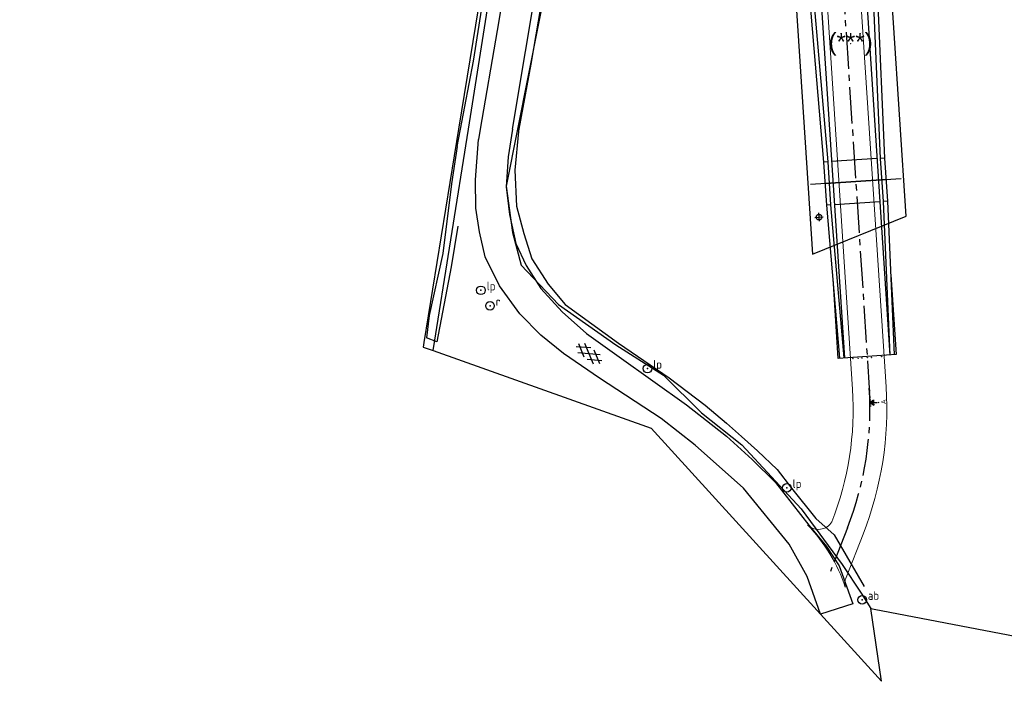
# Model space of a CAD drawing. Header units: metres. Extents: x 104634 to 105300, y 501387 to 501886.
# Tile 2 of 16: x 104854 to 104957, y 501442 to 501511. Entities that reach past the tile are written whole.
import ezdxf
from ezdxf.enums import TextEntityAlignment as Align

# ---------------------------------------------------------------- set-up
doc = ezdxf.new("R2010")
doc.units = ezdxf.units.M
doc.header["$LTSCALE"] = 0.2
doc.linetypes.add('CENTER', pattern=[28.575, 19.05, -3.175, 3.175, -3.175])
doc.linetypes.add('HIDDEN', pattern=[4.7625, 3.175, -1.5875])
for name, color, linetype in [('_ontwerp fietstunnel', 231, 'Continuous'), ('BETON18', 251, 'Continuous'), ('BETON25', 251, 'Continuous'), ('DOORSNEDELIJN', 251, 'CENTER'), ('G01_D', 252, 'Continuous'), ('G04_D', 252, 'Continuous'), ('GPNIETPLOTTEN', 7, 'Continuous'), ('HARTLIJN', 251, 'CENTER'), ('HATCH', 251, 'Continuous'), ('Q21_T', 252, 'Continuous'), ('Q28_T', 252, 'Continuous'), ('Q30_T', 252, 'Continuous'), ('S01', 252, 'Continuous'), ('STAALHIDDEN', 251, 'HIDDEN'), ('T03_F', 252, 'Continuous'), ('T04_F', 252, 'HAAG'), ('T07_F', 252, 'Continuous'), ('T09_T', 252, 'Continuous'), ('V00_F', 252, 'Continuous'), ('W02_D', 252, 'Continuous')]:
    doc.layers.add(name, color=color, linetype=linetype)
doc.layers.add('REST _grens plangebied (Tekenen)', color=2, linetype='Continuous', lineweight=0, true_color=0xffff00)
doc.layers.add('REST plangebied (Tekenen)', color=7, linetype='Continuous', lineweight=0, true_color=0xd2e1a5)
doc.layers.add('REST plangebied (Vlakken)', color=7, linetype='Continuous', true_color=0x010101)
doc.layers.add('vh-nw-randverharding', color=251, linetype='Continuous', lineweight=20)
doc.styles.add('Arial', font='ARIAL.TTF')
doc.styles.add('ISO', font='ISO.shx')
doc.styles.add('ISOCP', font='isocp.shx', dxfattribs={"width": 1.2})
doc.linetypes.add('HAAG', pattern='A,4,-1,[5,TOPOCAD.SHX,S=0.35,R=0,X=-0.35,Y=-0.35],-1', length=6)
doc.linetypes.add('PLANGRENS', pattern='A,5,[65,svbp2008.shx,S=0.2,R=0,X=0,Y=0],5', length=10)

# ---------------------------------------------------------------- blocks, each defined once
blk = doc.blocks.new('X')
at = {"layer": 'GPNIETPLOTTEN', "color": 0, "linetype": 'ByBlock', "lineweight": -2}
blk.add_point((0, 0), dxfattribs=at)
blk = doc.blocks.new('dsn')
blk.add_hatch(color=256).paths.add_polyline_path([(12.5, -3.5), (18.7, -3.5), (15.6, 0)])
for p, q in [((0, 0), (20, 0)), ((15.6, 0), (12.5, -3.5)), ((18.7, -3.5), (15.6, 0)), ((12.5, -3.5), (18.7, -3.5)), ((15.6, -3.5), (15.6, -10))]:
    blk.add_line(p, q)
at = {"ltscale": 20, "style": 'ISOCP'}
blk.add_attdef('VERWIJZING', text='', height=1.8, dxfattribs=at).set_placement((9, -1.9), align=Align.MIDDLE_CENTER)
at = {"style": 'ISOCP'}
blk.add_attdef('DOORSNEDE', text='', height=5, dxfattribs=at).set_placement((15.6, -13.7), align=Align.MIDDLE_CENTER)
blk = doc.blocks.new('ontwerp fietstunnel')
at = {"layer": 'BETON18'}
for p, q in [((104943.58, 501496.92), (104938.83, 501496.61)), ((104944.52, 501494.74), (104938.18, 501494.32)), ((104944.52, 501494.72), (104938.18, 501494.3)), ((104943.87, 501492.43), (104939.12, 501492.12))]:
    blk.add_line(p, q, dxfattribs=at)
at = {"layer": 'BETON25'}
for p, q in [((104940.8, 501539.47), (104944.91, 501476.46)), ((104936.16, 501537.43), (104940.16, 501476.15)), ((104938.03, 501496.56), (104936.51, 501514.19)), ((104938.47, 501496.59), (104936.94, 501514.22)), ((104943.94, 501496.94), (104943.16, 501514.63)), ((104944.38, 501496.97), (104943.59, 501514.66)), ((104944.38, 501496.97), (104943.94, 501496.94)), ((104944.23, 501492.45), (104943.94, 501496.94)), ((104944.67, 501492.48), (104944.38, 501496.97)), ((104938.47, 501496.59), (104938.03, 501496.56)), ((104938.32, 501492.07), (104938.03, 501496.56)), ((104938.76, 501492.09), (104938.47, 501496.59)), ((104938.76, 501492.09), (104938.32, 501492.07)), ((104939.7, 501476.12), (104938.32, 501492.07)), ((104940.14, 501476.15), (104938.76, 501492.09)), ((104944.67, 501492.48), (104944.23, 501492.45)), ((104944.94, 501476.46), (104944.23, 501492.45)), ((104945.38, 501476.49), (104944.67, 501492.48))]:
    blk.add_line(p, q, dxfattribs=at)
blk.add_lwpolyline([(104945.01, 501484.81), (104945.55, 501476.5), (104939.53, 501476.11), (104938.98, 501484.42)], dxfattribs=at)
at = {"layer": 'HARTLIJN'}
blk.add_line((104946.06, 501494.83), (104936.64, 501494.21), dxfattribs=at)
blk.add_lwpolyline([(104925.83, 501622.94, -0.347572), (104933.52, 501614.42), (104934.38, 501601.33), (104942.75, 501473.01, -0.110458), (104940.48, 501458.45), (104938.7, 501453.91)], format="xyb", dxfattribs=at)
at = {"layer": 'HATCH'}
for p, q in [((104937.07, 501490.79), (104937.95, 501490.85)), ((104937.48, 501491.26), (104937.54, 501490.39))]:
    blk.add_line(p, q, dxfattribs=at)
blk.add_circle((104937.51, 501490.82), 0.288, dxfattribs=at)
at = {"layer": 'STAALHIDDEN'}
for centre in [(104941.59, 501476.12), (104942, 501476.15), (104942.55, 501476.18), (104942.98, 501476.21), (104944.04, 501476.28), (104941.05, 501476.09)]:
    blk.add_circle(centre, 0.0125, dxfattribs=at)
at = {"layer": 'vh-nw-randverharding'}
for points in [[(104940.19, 501539.2), (104944.5, 501473.13, -0.110458), (104942.11, 501457.81), (104940.33, 501453.27, 0.152471), (104940.26, 501452.28, 0.152471)], [(104936.78, 501537.7), (104941.01, 501472.9, -0.110458), (104938.85, 501459.09, -0.491543), (104936.33, 501458.76, -0.491543)]]:
    blk.add_lwpolyline(points, format="xyb", dxfattribs=at)
blk.add_arc((104924, 501446.85), 17.14, 18.4453, 44.0289, dxfattribs=at)
at = {"layer": 'DOORSNEDELIJN'}
ref = blk.add_blockref('dsn', (104942.75, 501473.03), dxfattribs=dict(at, xscale=-0.09999999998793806, yscale=0.09999999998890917, zscale=0.09999999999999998, rotation=93.73611517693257))
ref.add_attrib('DOORSNEDE', 'A', dxfattribs={"layer": '0', "height": 0.5, "rotation": 93.7361, "style": 'ISOCP'}).set_placement((104944.22, 501471.58), align=Align.MIDDLE_CENTER)
blk = doc.blocks.new('RONDJE', base_point=(5, 0))
at = {"color": 0}
blk.add_circle((5, 0), 0.45, dxfattribs=at)
blk.add_point((5, 0), dxfattribs=at)
blk = doc.blocks.new('50', base_point=(5, 30))
at = {"color": 0}
blk.add_blockref('RONDJE', (5, 30), dxfattribs=at)
at = {"color": 0, "style": 'ISO'}
blk.add_attdef('50', (5.6, 30), '', height=0.9, dxfattribs=at)
blk = doc.blocks.new('70', base_point=(5, 50))
at = {"color": 0}
blk.add_blockref('RONDJE', (5, 50), dxfattribs=at)
at = {"color": 0, "style": 'ISO'}
blk.add_attdef('70', (5.6, 50), '', height=0.9, dxfattribs=at)
blk = doc.blocks.new('80', base_point=(5, 60))
at = {"color": 0}
blk.add_blockref('RONDJE', (5, 60), dxfattribs=at)
at = {"color": 0, "style": 'ISO'}
blk.add_attdef('80', (5.6, 60), '', height=0.9, dxfattribs=at)
blk = doc.blocks.new('GV6', base_point=(115, 70))
at = {"color": 0}
for p, q in [((116.3, 70.6), (115, 69.8)), ((116.3, 69.4), (115, 70.2)), ((117.5, 69.4), (115.5, 70.6)), ((117.5, 70.6), (115.5, 69.4)), ((118, 69.8), (116.7, 70.6)), ((118, 70.2), (116.7, 69.4))]:
    blk.add_line(p, q, dxfattribs=at)
at = {"color": 0, "style": 'ISO'}
blk.add_attdef('GV6', (115.6, 70), '', height=0.9, dxfattribs=at)

msp = doc.modelspace()

# ---------------------------------------------------------------- hatches: boundary and pattern name
at = {"layer": 'REST plangebied (Vlakken)', "linetype": 'Continuous'}
h = msp.add_hatch(dxfattribs=at)
h.set_pattern_fill('DOTS', color=256, scale=1000, style=0)
h.set_pattern_definition([(0, (104940.8, 501508.9), (793.8, 1587.5), [0, -1587.5])])
h.paths.add_polyline_path([(104946.596, 501490.917), (104943.962, 501531.257), (104934.207, 501527.177), (104936.832, 501486.97)], flags=16)

# ---------------------------------------------------------------- linework, layer by layer
at = {"layer": 'G01_D', "linetype": 'Continuous'}
msp.add_lwpolyline([(104946.596, 501490.917), (104943.962, 501531.257), (104934.207, 501527.177), (104936.832, 501486.97)], close=True, dxfattribs=at)
for points in [[(104900.989, 501500), (104904.022, 501519.163), (104904.654, 501523.766), (104903.849, 501525.113), (104902.25, 501525.424)], [(104909.365, 501516.442), (104906.101, 501500)], [(104897.339, 501476.932), (104900.989, 501500)], [(104906.101, 501500), (104904.922, 501494.064), (104905.591, 501489.216), (104906.505, 501485.82), (104910.371, 501481.735), (104916.339, 501477.508), (104921.302, 501474.377), (104925.268, 501470.443), (104929.481, 501467.109), (104935.658, 501460.433), (104939.932, 501454.649), (104941.894, 501451.657), (104942.9, 501450.06)]]:
    msp.add_lwpolyline(points, dxfattribs=at)
at = {"layer": 'G04_D', "linetype": 'Continuous'}
for points in [[(104689.894, 501520.864), (104703.04, 501522.367), (104743.59, 501523.377), (104759.69, 501523.691), (104765.717, 501529.666), (104792.224, 501528.471), (104818.431, 501527.525), (104845.237, 501526.631), (104899, 501524.744), (104900.901, 501524.501), (104902.153, 501523.906), (104902.957, 501522.959), (104903.36, 501522.211), (104903.219, 501520.01), (104899.973, 501500)], [(104899.973, 501500), (104896.369, 501477.78)], [(104896.369, 501477.78), (104896.288, 501477.278), (104897.339, 501476.932)], [(104897.339, 501476.932), (104920.023, 501468.822), (104944.03, 501442.464), (104942.9, 501450.06)], [(104942.9, 501450.06), (104943.269, 501449.989)], [(104943.269, 501449.989), (104969.544, 501444.962)]]:
    msp.add_lwpolyline(points, dxfattribs=at)
at = {"layer": 'REST _grens plangebied (Tekenen)', "linetype": 'Continuous'}
msp.add_lwpolyline([(104946.596, 501490.917), (104943.962, 501531.257), (104934.207, 501527.177), (104936.832, 501486.97), (104946.596, 501490.917)], dxfattribs=at)
at = {"layer": 'REST plangebied (Vlakken)', "color": 7, "linetype": 'PLANGRENS', "lineweight": 30, "flags": 128}
msp.add_lwpolyline([(104946.596, 501490.917), (104943.962, 501531.257), (104934.207, 501527.177), (104936.832, 501486.97), (104946.596, 501490.917)], close=True, dxfattribs=at)
at = {"layer": 'T03_F', "linetype": 'Continuous'}
msp.add_lwpolyline([(104939.084, 501457.74), (104942.236, 501452.335)], dxfattribs=at)
at = {"layer": 'T04_F', "linetype": 'HAAG'}
for points in [[(104906.22, 501499.744), (104906.268, 501500), (104907.531, 501506.766), (104909.068, 501515.773), (104909.37, 501516.653)], [(104906.22, 501499.744), (104905.824, 501495.705)], [(104905.824, 501495.705), (104906.015, 501491.954)], [(104906.015, 501491.954), (104906.758, 501489.11)], [(104906.758, 501489.11), (104907.593, 501486.492)], [(104907.593, 501486.492), (104909.307, 501483.831)], [(104909.307, 501483.831), (104911.087, 501481.718)], [(104911.087, 501481.718), (104916.626, 501477.684)], [(104916.626, 501477.684), (104921.897, 501474.088)], [(104921.897, 501474.088), (104925.646, 501471.235)], [(104925.646, 501471.235), (104927.886, 501469.353)], [(104927.886, 501469.353), (104929.437, 501467.971)], [(104929.437, 501467.971), (104931.124, 501466.468)], [(104931.124, 501466.468), (104933.161, 501464.534)], [(104933.161, 501464.534), (104934.658, 501462.578)], [(104934.658, 501462.578), (104937.18, 501459.426)], [(104937.18, 501459.426), (104939.084, 501457.74)]]:
    msp.add_lwpolyline(points, dxfattribs=at)
at = {"layer": 'T07_F', "linetype": 'Continuous'}
for points in [[(104901.532, 501507.082), (104903.756, 501521.258)], [(104900.163, 501500), (104901.532, 501507.082)], [(104899.813, 501498.19), (104900.163, 501500)], [(104899.813, 501498.19), (104899.24, 501494.295)], [(104899.24, 501494.295), (104898.335, 501487.021)], [(104898.335, 501487.021), (104896.921, 501480.565)], [(104896.921, 501480.565), (104896.633, 501478.239)]]:
    msp.add_lwpolyline(points, dxfattribs=at)
at = {"layer": 'T09_T', "linetype": 'Continuous'}
msp.add_lwpolyline([(104897.715, 501477.839), (104896.633, 501478.239)], dxfattribs=at)
at = {"layer": 'V00_F', "linetype": 'Continuous'}
for points in [[(104909.242, 501545.055), (104907.314, 501529.992), (104903.981, 501510.26), (104902.232, 501500), (104902.049, 501498.926)], [(104905.602, 501500), (104908.294, 501516.224)], [(104905.602, 501500), (104905.123, 501497.115)], [(104901.735, 501494.694), (104902.049, 501498.926)], [(104905.123, 501497.115), (104904.937, 501493.983)], [(104901.785, 501491.753), (104901.735, 501494.694)], [(104904.937, 501493.983), (104905.273, 501491.093)], [(104902.14, 501489.296), (104901.785, 501491.753)], [(104905.273, 501491.093), (104905.946, 501488.086)], [(104902.757, 501486.699), (104902.14, 501489.296)], [(104905.946, 501488.086), (104907.024, 501485.793)], [(104904.247, 501483.671), (104902.757, 501486.699)], [(104907.024, 501485.793), (104908.551, 501483.402)], [(104906.366, 501480.747), (104904.247, 501483.671)], [(104908.551, 501483.402), (104910.778, 501480.95)], [(104908.534, 501478.532), (104906.366, 501480.747)], [(104910.778, 501480.95), (104913.289, 501478.698)], [(104910.9, 501476.615), (104908.534, 501478.532)], [(104913.289, 501478.698), (104916.706, 501476.258)], [(104914.643, 501474.047), (104910.9, 501476.615)], [(104916.706, 501476.258), (104923.73, 501471.274)], [(104921.092, 501469.839), (104914.643, 501474.047)], [(104923.73, 501471.274), (104927.875, 501468.01)], [(104924.6, 501467.078), (104921.092, 501469.839)], [(104927.875, 501468.01), (104930.555, 501465.584)], [(104937.666, 501449.451), (104936.276, 501453.387), (104934.403, 501456.749), (104929.646, 501462.588), (104924.6, 501467.078)], [(104930.555, 501465.584), (104932.989, 501463.162)], [(104932.989, 501463.162), (104936.473, 501458.741)], [(104936.473, 501458.741), (104938.288, 501456.496)], [(104938.288, 501456.496), (104939.625, 501454.487)], [(104939.625, 501454.487), (104941.035, 501450.524)], [(104941.035, 501450.524), (104937.666, 501449.451)]]:
    msp.add_lwpolyline(points, dxfattribs=at)
at = {"layer": 'W02_D', "linetype": 'Continuous'}
for points in [[(104899.887, 501489.882), (104899.214, 501485.65)], [(104899.214, 501485.65), (104897.715, 501477.839)]]:
    msp.add_lwpolyline(points, dxfattribs=at)

# ---------------------------------------------------------------- block references
at = {"layer": '_ontwerp fietstunnel'}
msp.add_blockref('ontwerp fietstunnel', (0, 0), dxfattribs=at)
at = {"layer": 'Q21_T', "linetype": 'Continuous'}
ref = msp.add_blockref('50', (104902.304, 501483.199), dxfattribs=at)
ref.add_attrib('50', 'lp', (104902.904, 501483.199), dxfattribs={"color": 0, "height": 0.9, "style": 'ISO'})
ref = msp.add_blockref('50', (104919.648, 501475.039), dxfattribs=at)
ref.add_attrib('50', 'lp', (104920.248, 501475.039), dxfattribs={"color": 0, "height": 0.9, "style": 'ISO'})
ref = msp.add_blockref('50', (104934.172, 501462.614), dxfattribs=at)
ref.add_attrib('50', 'lp', (104934.772, 501462.614), dxfattribs={"color": 0, "height": 0.9, "style": 'ISO'})
at = {"layer": 'Q28_T', "linetype": 'Continuous'}
ref = msp.add_blockref('80', (104903.246, 501481.58), dxfattribs=at)
ref.add_attrib('80', 'r', (104903.846, 501481.58), dxfattribs={"color": 0, "height": 0.9, "style": 'ISO'})
at = {"layer": 'Q30_T', "linetype": 'Continuous'}
ref = msp.add_blockref('70', (104942.008, 501450.951), dxfattribs=at)
ref.add_attrib('70', 'ab', (104942.608, 501450.951), dxfattribs={"color": 0, "height": 0.9, "style": 'ISO'})
at = {"layer": 'REST plangebied (Tekenen)'}
ref = msp.add_blockref('X', (104940.812, 501508.881), dxfattribs=at)
ref.add_attrib('X', '(***)', dxfattribs={"layer": '0', "height": 1.8, "style": 'Arial'}).set_placement((104940.812, 501508.881), align=Align.MIDDLE)
at = {"layer": 'S01', "linetype": 'Continuous', "rotation": 144.0358437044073}
msp.add_blockref('GV6', (104914.763, 501475.743), dxfattribs=at)

doc.saveas('drawing.dxf')
